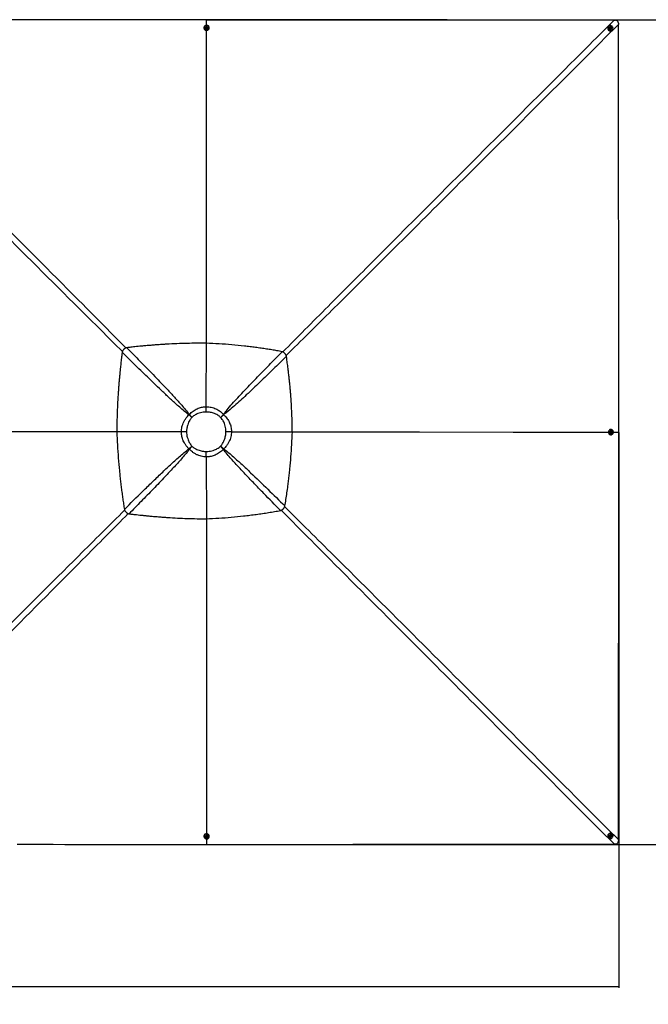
# Paper-space layout '3M DUO Surface Plate' of a CAD drawing. Header units: millimetres. Extents: x 10 to 10348, y 20 to 7979.
# Tile 87 of 117: x 4488 to 6699, y 4278 to 7739. Entities that reach past the tile are written whole.
import ezdxf

# ---------------------------------------------------------------- set-up
doc = ezdxf.new("R2010")
doc.units = ezdxf.units.MM
doc.layers.add('COMPONENT_GEOMETRY', color=7, linetype='Continuous')
doc.styles.add('SLDTEXTSTYLE0', font='TXT', dxfattribs={"width": 0.75})
doc.dimstyles.new('SLDDIMSTYLE0', dxfattribs={"dimtxt": 75, "dimasz": 3.302, "dimexe": 0, "dimexo": 0.0625, "dimgap": 18.75, "dimtad": 0, "dimtih": 1, "dimtoh": 1, "dimdec": 1, "dimrnd": 1e-09, "dimzin": 12, "dimdsep": 46, "dimtxsty": 'SLDTEXTSTYLE0', "dimsah": 1, "dimcen": 0.09, "dimadec": 0, "dimazin": 3, "dimtfac": 1, "dimtdec": 1, "dimtofl": 0, "dimtmove": 0, "dimatfit": 3, "dimfxl": 1, "dimfrac": 2, "dimtolj": 1, "dimtzin": 12, "dimarcsym": 0})

# ---------------------------------------------------------------- blocks, each defined once
blk = doc.blocks.new('_D_10')
at = {"layer": 'COMPONENT_GEOMETRY', "color": 7}
for p, q in [((5147, 7739.5), (7012.5, 7739.5)), ((7009.3, 7739.5), (7009.3, 6349)), ((7009.3, 4839.5), (7009.3, 6229.9)), ((5147, 4839.5), (7012.5, 4839.5))]:
    blk.add_line(p, q, dxfattribs=at)
for points in [[(7009.3, 7739.5), (7008.8, 7736.2), (7009.9, 7736.2)], [(7009.3, 4839.5), (7009.9, 4842.8), (7008.8, 4842.8)]]:
    blk.add_solid(points, dxfattribs=at)
at = {"layer": 'COMPONENT_GEOMETRY', "color": 7, "insert": (6898.5, 6326.6), "char_height": 75, "attachment_point": 1, "style": 'SLDTEXTSTYLE0'}
blk.add_mtext('2900', dxfattribs=at)
blk = doc.blocks.new('_D_13')
at = {"layer": 'COMPONENT_GEOMETRY', "color": 7}
for p, q in [((635.7, 6288.2), (635.7, 4335.7)), ((6595.7, 6288.2), (6595.7, 4335.7)), ((635.7, 4338.9), (3504.9, 4338.9)), ((6595.7, 4338.9), (3726.6, 4338.9))]:
    blk.add_line(p, q, dxfattribs=at)
for points in [[(635.7, 4338.9), (639, 4338.4), (639, 4339.4)], [(6595.7, 4338.9), (6592.4, 4339.4), (6592.4, 4338.4)]]:
    blk.add_solid(points, dxfattribs=at)
at = {"layer": 'COMPONENT_GEOMETRY', "color": 7, "insert": (3504.9, 4376), "char_height": 75, "attachment_point": 1, "style": 'SLDTEXTSTYLE0'}
blk.add_mtext('5960', dxfattribs=at)

psp = doc.layouts.new('3M DUO Surface Plate')

# ---------------------------------------------------------------- linework, layer by layer
at = {"color": 7, "linetype": 'Continuous', "lineweight": 25}
for p, q in [((5145.71, 7739.5), (5145.73, 7739.5)), ((6578.76, 7737.78), (6583.4, 7737.71)), ((6594.01, 7727.1), (6594.07, 7722.46)), ((5136.31, 7711.25), (5136.31, 7710.56)), ((5140.96, 7711.41), (5140.96, 7711.26)), ((5143.98, 7712.49), (5144.97, 7713.8)), ((5144.72, 7711.05), (5143.98, 7712.49)), ((5144.17, 7712.12), (5144.48, 7712.53)), ((5144.48, 7712.53), (5144.97, 7713.19)), ((5146.45, 7710.92), (5144.72, 7711.05)), ((5144.97, 7713.8), (5146.69, 7713.67)), ((5144.97, 7713.19), (5144.97, 7713.8)), ((5144.97, 7713.19), (5145.83, 7713.12)), ((5145.83, 7713.12), (5146.7, 7713.06)), ((5147.43, 7712.23), (5146.45, 7710.92)), ((5146.69, 7713.67), (5147.43, 7712.23)), ((5146.7, 7713.06), (5146.69, 7713.67)), ((5146.7, 7713.06), (5147.07, 7712.34)), ((5147.07, 7712.34), (5147.25, 7711.98)), ((5150.46, 7711.29), (5150.46, 7711.44)), ((5155.11, 7710.62), (5155.11, 7711.31)), ((6559.12, 7716.15), (6558.76, 7715.79)), ((6562.5, 7712.96), (6562.42, 7712.88)), ((6564.71, 7709.85), (6565.24, 7711.43)), ((6565.83, 7708.53), (6564.71, 7709.85)), ((6565.15, 7711.14), (6565.75, 7711.24)), ((6565.24, 7711.43), (6566.9, 7711.7)), ((6565.75, 7711.24), (6566.58, 7711.38)), ((6567.49, 7708.8), (6565.83, 7708.53)), ((6566.58, 7711.38), (6566.9, 7711.7)), ((6566.58, 7711.38), (6567.15, 7710.72)), ((6566.9, 7711.7), (6568.03, 7710.38)), ((6567.15, 7710.72), (6567.71, 7710.06)), ((6567.44, 7709.27), (6567.27, 7708.77)), ((6567.71, 7710.06), (6567.44, 7709.27)), ((6568.03, 7710.38), (6567.49, 7708.8)), ((6567.71, 7710.06), (6568.03, 7710.38)), ((6569.18, 7706.21), (6569.26, 7706.29)), ((6572.13, 7702.58), (6572.49, 7702.94)), ((5144.88, 6601.83), (5144.89, 6601.83)), ((5144.89, 6601.83), (5144.9, 6601.83)), ((5144.6, 6378.43), (5144.6, 6378.43)), ((5195.06, 6341.08), (5195.12, 6341.02)), ((5205.51, 6350.62), (5204.89, 6351.24)), ((5056.8, 6290.38), (5056.8, 6290.38)), ((5233.14, 6290.41), (5233.15, 6290.41)), ((6567.47, 6298.89), (6566.78, 6298.89)), ((6566.84, 6280.09), (6567.53, 6280.09)), ((6567.13, 6288.76), (6567.26, 6290.48)), ((6568.44, 6287.77), (6567.13, 6288.76)), ((6567.26, 6290.48), (6568.7, 6291.22)), ((6567.63, 6294.24), (6567.48, 6294.24)), ((6567.51, 6284.74), (6567.66, 6284.74)), ((6568.55, 6288.14), (6568.19, 6287.96)), ((6568.34, 6291.04), (6568.75, 6290.73)), ((6569.88, 6288.51), (6568.44, 6287.77)), ((6569.27, 6288.51), (6568.55, 6288.14)), ((6568.7, 6291.22), (6570.01, 6290.24)), ((6568.75, 6290.73), (6569.4, 6290.24)), ((6569.34, 6289.37), (6569.27, 6288.51)), ((6569.27, 6288.51), (6569.88, 6288.51)), ((6569.4, 6290.24), (6569.34, 6289.37)), ((6569.4, 6290.24), (6570.01, 6290.24)), ((6570.01, 6290.24), (6569.88, 6288.51)), ((6576, 6289.49), (6595.74, 6289.47)), ((6595.74, 6289.48), (6595.74, 6289.47)), ((5094.07, 6239.72), (5093.89, 6239.9)), ((5195.06, 6240.03), (5194.9, 6239.86)), ((5083.32, 6231), (5085.22, 6229.07)), ((5144.62, 6202.08), (5144.62, 6202.08)), ((5204.49, 6228.85), (5206.23, 6230.59)), ((5144.88, 5984.62), (5144.88, 5984.61)), ((5136.31, 4868.42), (5136.31, 4867.74)), ((5140.96, 4867.72), (5140.96, 4867.57)), ((5143.98, 4866.76), (5144.96, 4868.07)), ((5144.72, 4865.32), (5143.98, 4866.76)), ((5144.35, 4866.65), (5144.17, 4867.01)), ((5144.72, 4865.93), (5144.35, 4866.65)), ((5144.72, 4865.93), (5144.72, 4865.32)), ((5145.59, 4865.87), (5144.72, 4865.93)), ((5146.45, 4865.19), (5144.72, 4865.32)), ((5144.96, 4868.07), (5146.69, 4867.94)), ((5146.45, 4865.8), (5145.59, 4865.87)), ((5145.72, 4859.21), (5145.73, 4839.45)), ((5147.43, 4866.5), (5146.45, 4865.19)), ((5146.94, 4866.46), (5146.45, 4865.8)), ((5146.45, 4865.8), (5146.45, 4865.19)), ((5146.69, 4867.94), (5147.43, 4866.5)), ((5147.25, 4866.86), (5146.94, 4866.46)), ((5150.46, 4867.54), (5150.46, 4867.69)), ((5155.11, 4867.68), (5155.11, 4868.36)), ((6558.8, 4863.11), (6559.16, 4862.75)), ((6562.44, 4866.04), (6562.52, 4865.96)), ((6564.78, 4869.37), (6566.1, 4870.5)), ((6565.05, 4867.71), (6564.78, 4869.37)), ((6565.52, 4867.76), (6565.01, 4867.94)), ((6566.63, 4867.18), (6565.05, 4867.71)), ((6566.31, 4867.5), (6565.52, 4867.76)), ((6566.1, 4870.5), (6567.68, 4869.96)), ((6566.97, 4868.06), (6566.31, 4867.5)), ((6566.31, 4867.5), (6566.63, 4867.18)), ((6567.95, 4868.3), (6566.63, 4867.18)), ((6567.63, 4868.62), (6566.97, 4868.06)), ((6567.4, 4870.06), (6567.5, 4869.45)), ((6567.5, 4869.45), (6567.63, 4868.62)), ((6567.63, 4868.62), (6567.95, 4868.3)), ((6567.68, 4869.96), (6567.95, 4868.3)), ((6569.24, 4872.68), (6569.16, 4872.76)), ((6572.45, 4876.05), (6572.09, 4876.41)), ((6594.06, 4856.46), (6594, 4851.81)), ((5145.73, 4839.45), (5145.73, 4839.45)), ((6583.39, 4841.2), (6578.74, 4841.14))]:
    psp.add_line(p, q, dxfattribs=at)
at = {"color": 8, "linetype": 'Continuous', "lineweight": 25}
psp.add_line((5145.72, 7719.77), (5145.73, 7739.5), dxfattribs=at)
at = {"color": 7, "linetype": 'Continuous', "lineweight": 25, "flags": 128}
for points in [[(5145.71, 7739.5), (5135.01, 7739.49), (5092.17, 7739.47), (5049.34, 7739.45), (5006.51, 7739.42), (4963.67, 7739.4), (4920.84, 7739.38), (4835.17, 7739.33), (4792.34, 7739.31), (4749.51, 7739.28), (4706.68, 7739.26), (4663.84, 7739.24), (4621.01, 7739.22), (4578.18, 7739.2), (4535.34, 7739.17), (4492.51, 7739.15), (4449.68, 7739.13)], [(6578.76, 7737.78), (6569.74, 7737.79), (6559.24, 7737.8), (6538.22, 7737.82), (6496.2, 7737.87), (6454.17, 7737.92), (6412.15, 7737.97), (6370.13, 7738.02), (6328.1, 7738.07), (6286.08, 7738.11), (6244.05, 7738.16), (6202.03, 7738.21), (6160, 7738.26), (6117.98, 7738.31), (6075.95, 7738.36), (5991.91, 7738.46), (5949.88, 7738.51), (5907.86, 7738.56), (5865.83, 7738.61), (5855.33, 7738.62), (5825.12, 7738.66), (5794.92, 7738.7), (5764.71, 7738.73), (5704.3, 7738.81), (5674.1, 7738.84), (5613.69, 7738.92), (5583.48, 7738.95), (5523.07, 7739.03), (5492.87, 7739.06), (5432.46, 7739.14), (5372.05, 7739.21), (5145.73, 7739.5)], [(6595.74, 6289.48), (6595.73, 6299.98), (6595.68, 6342.01), (6595.63, 6384.03), (6595.58, 6426.05), (6595.47, 6510.1), (6595.42, 6552.12), (6595.37, 6594.15), (6595.32, 6636.17), (6595.27, 6678.2), (6595.22, 6720.22), (6595.17, 6762.24), (6595.12, 6804.27), (6595.07, 6846.29), (6595.02, 6888.32), (6594.98, 6930.34), (6594.93, 6972.36), (6594.88, 7014.39), (6594.83, 7056.41), (6594.78, 7098.43), (6594.73, 7140.46), (6594.68, 7182.48), (6594.63, 7224.51), (6594.54, 7308.55), (6594.49, 7350.58), (6594.44, 7392.6), (6594.4, 7434.63), (6594.35, 7476.65), (6594.3, 7518.67), (6594.25, 7560.7), (6594.21, 7602.72), (6594.16, 7644.75), (6594.12, 7683.6), (6594.07, 7722.46)], [(5136.31, 7710.56), (5136.34, 7709.98), (5136.65, 7708.31), (5137.3, 7706.72), (5138.29, 7705.29), (5139.55, 7704.06), (5141.06, 7703.08), (5142.74, 7702.39), (5144.53, 7702.01), (5146.38, 7701.97), (5148.19, 7702.25), (5149.91, 7702.86), (5151.47, 7703.76), (5152.81, 7704.93), (5153.88, 7706.31), (5154.63, 7707.86), (5155.04, 7709.51), (5155.11, 7710.62)], [(5154.78, 7713.56), (5154.12, 7715.14), (5153.14, 7716.58), (5151.87, 7717.81), (5150.37, 7718.79), (5148.69, 7719.48), (5146.89, 7719.85), (5145.05, 7719.9), (5143.23, 7719.61), (5141.51, 7719.01), (5139.95, 7718.1), (5138.61, 7716.94), (5137.55, 7715.56), (5136.79, 7714.01), (5136.39, 7712.36), (5136.33, 7710.66), (5136.64, 7708.99), (5137.3, 7707.41), (5138.28, 7705.98), (5139.55, 7704.75), (5141.05, 7703.77), (5142.74, 7703.08), (5144.53, 7702.7), (5146.37, 7702.66), (5148.19, 7702.94), (5149.91, 7703.55), (5151.47, 7704.45), (5152.81, 7705.62), (5153.88, 7707), (5154.63, 7708.55), (5155.04, 7710.2), (5155.09, 7711.89), (5154.78, 7713.56)], [(5146.1, 7715.78), (5144.81, 7715.71), (5143.58, 7715.33), (5142.52, 7714.66), (5141.69, 7713.75), (5141.16, 7712.66), (5140.96, 7711.49), (5141.12, 7710.3), (5141.62, 7709.21), (5142.42, 7708.28), (5143.47, 7707.58), (5144.68, 7707.16), (5145.97, 7707.07), (5147.24, 7707.29), (5148.4, 7707.83), (5149.35, 7708.63), (5150.04, 7709.63), (5150.41, 7710.78), (5150.43, 7711.96), (5150.09, 7713.11), (5149.44, 7714.14), (5148.5, 7714.96), (5147.36, 7715.52), (5146.1, 7715.78)], [(5145.9, 7714.54), (5144.98, 7714.44), (5144.17, 7714.02), (5143.6, 7713.36), (5143.34, 7712.54), (5143.45, 7711.69), (5143.9, 7710.95), (5144.62, 7710.42), (5145.51, 7710.18), (5146.43, 7710.28), (5147.24, 7710.69), (5147.82, 7711.36), (5148.08, 7712.18), (5147.97, 7713.03), (5147.52, 7713.77), (5146.79, 7714.3), (5145.9, 7714.54)], [(6573.77, 7704.59), (6574.51, 7706.2), (6574.92, 7707.93), (6574.99, 7709.73), (6574.69, 7711.52), (6574.06, 7713.23), (6573.11, 7714.81), (6571.88, 7716.18), (6570.41, 7717.29), (6568.77, 7718.11), (6567.02, 7718.6), (6565.21, 7718.74), (6563.43, 7718.53), (6561.74, 7717.97), (6560.21, 7717.09), (6558.89, 7715.92), (6557.84, 7714.5), (6557.1, 7712.9), (6556.68, 7711.16), (6556.62, 7709.36), (6556.91, 7707.57), (6557.55, 7705.86), (6558.5, 7704.29), (6559.73, 7702.92), (6561.19, 7701.8), (6562.84, 7700.98), (6564.59, 7700.49), (6566.4, 7700.35), (6568.18, 7700.56), (6569.86, 7701.12), (6571.4, 7702), (6572.71, 7703.17), (6573.77, 7704.59)], [(6569.36, 7712.55), (6568.4, 7713.42), (6567.25, 7714), (6566, 7714.26), (6564.74, 7714.18), (6563.57, 7713.75), (6562.57, 7713.03), (6561.81, 7712.05), (6561.36, 7710.89), (6561.24, 7709.63), (6561.46, 7708.38), (6562.02, 7707.22), (6562.86, 7706.23), (6563.92, 7705.5), (6565.13, 7705.08), (6566.4, 7704.99), (6567.63, 7705.24), (6568.72, 7705.82), (6569.61, 7706.69), (6570.22, 7707.77), (6570.51, 7708.98), (6570.46, 7710.25), (6570.06, 7711.47), (6569.36, 7712.55)], [(6568.11, 7711.58), (6567.38, 7712.16), (6566.51, 7712.43), (6565.61, 7712.34), (6564.83, 7711.92), (6564.28, 7711.22), (6564.05, 7710.36), (6564.17, 7709.46), (6564.63, 7708.65), (6565.35, 7708.07), (6566.23, 7707.81), (6567.13, 7707.89), (6567.91, 7708.31), (6568.46, 7709.01), (6568.69, 7709.88), (6568.57, 7710.78), (6568.11, 7711.58)], [(5093.88, 6341.23), (5092.6, 6342.33), (5091.32, 6343.43), (5090.05, 6344.52), (5088.78, 6345.62), (5087.52, 6346.7), (5086.27, 6347.78), (5085.03, 6348.85), (5083.8, 6349.91)], [(5085.1, 6351.22), (5086.19, 6350.02), (5087.28, 6348.8), (5088.39, 6347.58), (5089.5, 6346.34), (5090.62, 6345.1), (5091.74, 6343.86), (5092.87, 6342.61), (5094, 6341.35)], [(5195.06, 6341.08), (5196.3, 6342.37), (5197.55, 6343.66), (5198.79, 6344.94), (5200.03, 6346.22), (5201.26, 6347.49), (5202.48, 6348.75), (5203.69, 6350), (5204.89, 6351.24)], [(5205.51, 6350.62), (5204.24, 6349.46), (5202.96, 6348.28), (5201.67, 6347.08), (5200.37, 6345.88), (5199.06, 6344.68), (5197.75, 6343.46), (5196.43, 6342.24), (5195.12, 6341.02)], [(4829.74, 6290.2), (4746.96, 6290.14), (4396.5, 6289.92), (3969.61, 6289.65), (3733.09, 6289.5)], [(5447.13, 6290.28), (5893.98, 6289.96), (6223.46, 6289.73), (6552.94, 6289.5), (6558.21, 6289.5)], [(6569.78, 6280.43), (6571.37, 6281.08), (6572.8, 6282.07), (6574.03, 6283.33), (6575.01, 6284.84), (6575.7, 6286.52), (6576.08, 6288.31), (6576.13, 6290.16), (6575.84, 6291.97), (6575.23, 6293.69), (6574.33, 6295.25), (6573.16, 6296.59), (6571.78, 6297.66), (6570.23, 6298.41), (6568.58, 6298.82), (6566.88, 6298.87), (6565.21, 6298.56), (6563.62, 6297.9), (6562.19, 6296.92), (6560.96, 6295.66), (6559.98, 6294.15), (6559.29, 6292.47), (6558.91, 6290.67), (6558.86, 6288.83), (6559.15, 6287.01), (6559.76, 6285.29), (6560.66, 6283.73), (6561.83, 6282.39), (6563.21, 6281.33), (6564.76, 6280.58), (6566.41, 6280.17), (6568.11, 6280.12), (6569.78, 6280.43)], [(6572, 6289.1), (6571.94, 6290.4), (6571.55, 6291.62), (6570.88, 6292.69), (6569.97, 6293.52), (6568.88, 6294.05), (6567.7, 6294.24), (6566.52, 6294.09), (6565.42, 6293.59), (6564.49, 6292.78), (6563.79, 6291.74), (6563.38, 6290.52), (6563.28, 6289.24), (6563.51, 6287.97), (6564.04, 6286.81), (6564.84, 6285.85), (6565.85, 6285.16), (6566.99, 6284.8), (6568.18, 6284.78), (6569.33, 6285.11), (6570.36, 6285.77), (6571.18, 6286.7), (6571.74, 6287.84), (6572, 6289.1)], [(6564.3, 6280.5), (6565.73, 6280.17), (6566.84, 6280.09)], [(6570.75, 6289.3), (6570.65, 6290.22), (6570.24, 6291.03), (6569.57, 6291.61), (6568.75, 6291.86), (6567.9, 6291.76), (6567.16, 6291.31), (6566.63, 6290.58), (6566.39, 6289.69), (6566.49, 6288.77), (6566.9, 6287.96), (6567.57, 6287.38), (6568.39, 6287.13), (6569.24, 6287.24), (6569.98, 6287.69), (6570.52, 6288.41), (6570.75, 6289.3)], [(6594.06, 4856.46), (6594.11, 4896.98), (6594.16, 4939.01), (6594.21, 4981.03), (6594.25, 5023.05), (6594.3, 5065.08), (6594.35, 5107.1), (6594.4, 5149.13), (6594.44, 5191.15), (6594.49, 5233.18), (6594.54, 5275.2), (6594.59, 5317.23), (6594.64, 5359.25), (6594.73, 5443.3), (6594.78, 5485.32), (6594.83, 5527.35), (6594.88, 5569.37), (6594.89, 5579.88), (6594.93, 5610.08), (6594.96, 5640.29), (6595, 5670.49), (6595.07, 5730.9), (6595.11, 5761.11), (6595.18, 5821.52), (6595.21, 5851.72), (6595.29, 5912.13), (6595.32, 5942.34), (6595.39, 6002.75), (6595.47, 6063.16), (6595.74, 6289.47)], [(5083.32, 6231), (5084.61, 6232.08), (5085.91, 6233.18), (5087.22, 6234.29), (5088.54, 6235.4), (5089.87, 6236.52), (5091.2, 6237.65), (5092.54, 6238.78), (5093.89, 6239.9)], [(5094.07, 6239.72), (5092.95, 6238.37), (5091.82, 6237.02), (5090.7, 6235.68), (5089.59, 6234.34), (5088.48, 6233.01), (5087.39, 6231.68), (5086.3, 6230.37), (5085.22, 6229.07)], [(5204.49, 6228.85), (5203.32, 6230.2), (5202.14, 6231.55), (5200.95, 6232.92), (5199.75, 6234.29), (5198.54, 6235.68), (5197.33, 6237.07), (5196.11, 6238.47), (5194.9, 6239.86)], [(5195.06, 6240.03), (5196.48, 6238.83), (5197.89, 6237.64), (5199.3, 6236.44), (5200.71, 6235.25), (5202.1, 6234.07), (5203.49, 6232.9), (5204.87, 6231.74), (5206.23, 6230.59)], [(5144.93, 5984.63), (5144.94, 5968.6), (5145.24, 5541.18), (5145.7, 4882.2), (5145.7, 4876.88)], [(5155.11, 4868.36), (5155.09, 4869.01), (5154.78, 4870.68), (5154.12, 4872.26), (5153.13, 4873.7), (5151.87, 4874.93), (5150.36, 4875.91), (5148.68, 4876.6), (5146.88, 4876.98), (5145.04, 4877.02), (5143.22, 4876.74), (5141.5, 4876.13), (5139.94, 4875.23), (5138.61, 4874.06), (5137.54, 4872.67), (5136.79, 4871.13), (5136.38, 4869.47), (5136.31, 4868.42)], [(5136.64, 4865.42), (5137.3, 4863.84), (5138.29, 4862.4), (5139.55, 4861.17), (5141.06, 4860.19), (5142.74, 4859.5), (5144.54, 4859.12), (5146.38, 4859.08), (5148.2, 4859.36), (5149.92, 4859.97), (5151.48, 4860.87), (5152.81, 4862.04), (5153.88, 4863.42), (5154.63, 4864.97), (5155.04, 4866.63), (5155.08, 4868.32), (5154.77, 4869.99), (5154.11, 4871.58), (5153.13, 4873.01), (5151.86, 4874.24), (5150.36, 4875.22), (5148.68, 4875.92), (5146.88, 4876.29), (5145.04, 4876.34), (5143.22, 4876.05), (5141.5, 4875.45), (5139.94, 4874.54), (5138.6, 4873.37), (5137.54, 4871.99), (5136.79, 4870.44), (5136.38, 4868.79), (5136.33, 4867.09), (5136.64, 4865.42)], [(5145.32, 4863.2), (5146.62, 4863.27), (5147.84, 4863.65), (5148.91, 4864.32), (5149.74, 4865.24), (5150.27, 4866.32), (5150.46, 4867.5), (5150.3, 4868.68), (5149.8, 4869.78), (5148.99, 4870.71), (5147.95, 4871.41), (5146.73, 4871.83), (5145.44, 4871.92), (5144.17, 4871.7), (5143.02, 4871.16), (5142.06, 4870.36), (5141.38, 4869.35), (5141.01, 4868.21), (5140.99, 4867.02), (5141.33, 4865.87), (5141.99, 4864.84), (5142.92, 4864.02), (5144.06, 4863.46), (5145.32, 4863.2)], [(5145.51, 4864.45), (5146.43, 4864.55), (5147.24, 4864.97), (5147.82, 4865.63), (5148.07, 4866.45), (5147.97, 4867.3), (5147.52, 4868.05), (5146.79, 4868.58), (5145.9, 4868.81), (5144.98, 4868.71), (5144.17, 4868.3), (5143.59, 4867.63), (5143.34, 4866.81), (5143.44, 4865.96), (5143.9, 4865.22), (5144.62, 4864.69), (5145.51, 4864.45)], [(6560.85, 4861.44), (6562.46, 4860.69), (6564.19, 4860.28), (6565.99, 4860.22), (6567.78, 4860.51), (6569.5, 4861.14), (6571.07, 4862.09), (6572.44, 4863.33), (6573.55, 4864.79), (6574.37, 4866.43), (6574.86, 4868.19), (6575, 4869.99), (6574.79, 4871.77), (6574.23, 4873.46), (6573.35, 4874.99), (6572.17, 4876.31), (6570.76, 4877.36), (6569.15, 4878.11), (6567.41, 4878.52), (6565.61, 4878.58), (6563.82, 4878.29), (6562.11, 4877.66), (6560.54, 4876.71), (6559.16, 4875.47), (6558.05, 4874.01), (6557.23, 4872.37), (6556.74, 4870.61), (6556.6, 4868.81), (6556.82, 4867.03), (6557.38, 4865.34), (6558.26, 4863.81), (6559.43, 4862.49), (6560.85, 4861.44)], [(6568.81, 4865.85), (6569.68, 4866.81), (6570.26, 4867.95), (6570.52, 4869.2), (6570.43, 4870.46), (6570.01, 4871.64), (6569.28, 4872.64), (6568.3, 4873.39), (6567.14, 4873.85), (6565.88, 4873.97), (6564.63, 4873.74), (6563.47, 4873.19), (6562.49, 4872.35), (6561.75, 4871.28), (6561.33, 4870.07), (6561.24, 4868.81), (6561.5, 4867.58), (6562.08, 4866.48), (6562.94, 4865.59), (6564.02, 4864.98), (6565.24, 4864.69), (6566.51, 4864.75), (6567.73, 4865.14), (6568.81, 4865.85)], [(6567.83, 4867.1), (6568.41, 4867.82), (6568.68, 4868.7), (6568.59, 4869.6), (6568.17, 4870.38), (6567.47, 4870.93), (6566.61, 4871.16), (6565.7, 4871.03), (6564.9, 4870.58), (6564.32, 4869.85), (6564.05, 4868.98), (6564.14, 4868.08), (6564.56, 4867.29), (6565.26, 4866.75), (6566.13, 4866.52), (6567.03, 4866.64), (6567.83, 4867.1)], [(4479.65, 4840.25), (4521.67, 4840.2), (4563.69, 4840.15), (4605.72, 4840.1), (4647.74, 4840.05), (4689.76, 4840), (4731.79, 4839.95), (4773.81, 4839.9), (4815.83, 4839.85), (4857.86, 4839.8), (4899.88, 4839.75), (4941.9, 4839.7), (4983.93, 4839.65), (5025.95, 4839.6), (5067.97, 4839.55), (5145.73, 4839.45)], [(5145.73, 4839.45), (5156.24, 4839.47), (5198.26, 4839.52), (5240.29, 4839.57), (5282.31, 4839.62), (5366.36, 4839.72), (5408.38, 4839.78), (5450.41, 4839.83), (5492.43, 4839.88), (5534.45, 4839.93), (5576.48, 4839.98), (5618.5, 4840.03), (5660.53, 4840.08), (5702.55, 4840.13), (5744.58, 4840.18), (5786.6, 4840.23), (5828.62, 4840.28), (5870.65, 4840.33), (5912.67, 4840.38), (5954.7, 4840.42), (5996.72, 4840.47), (6038.74, 4840.52), (6080.77, 4840.57), (6164.82, 4840.67), (6206.84, 4840.72), (6248.87, 4840.76), (6290.89, 4840.81), (6332.91, 4840.86), (6374.94, 4840.91), (6416.96, 4840.96), (6458.99, 4841), (6501.01, 4841.05), (6539.88, 4841.09), (6578.74, 4841.14)]]:
    psp.add_lwpolyline(points, dxfattribs=at)
at = {"color": 8, "linetype": 'Continuous', "lineweight": 25, "flags": 128}
psp.add_lwpolyline([(5144.92, 6601.83), (5145.01, 6728.85), (5145.24, 7058.26), (5145.54, 7470.03), (5145.7, 7702)], dxfattribs=at)
at = {"color": 7, "linetype": 'Continuous', "lineweight": 25}
for centre, radius, start, end in [((5145.71, 7711.59), 4.76, 183.96853, 356.39174), ((5145.53, 7711.73), 1.32, 142.80267, 168.48417), ((5145.7, 7711.58), 1.55, 85.02897, 141.99016), ((5145.75, 7711.62), 1.5, 28.41188, 86.65408), ((5145.92, 7711.74), 1.29, 7.74095, 27.30734), ((6565.67, 7709.41), 9.41, 137.28085, 313.4336), ((6565.92, 7709.66), 4.75, 137.36284, 313.35161), ((6565.97, 7709.87), 1.39, 98.93875, 130.03398), ((6565.98, 7709.73), 1.53, 40.15553, 98.54306), ((6566.13, 7709.71), 1.38, 315.47376, 341.37165), ((6566.02, 7709.73), 1.5, 341.94014, 41.05532), ((6567.81, 6289.49), 4.76, 93.91814, 266.44462), ((6566.81, 6290.87), 8.02, 90.21538, 108.24477), ((6567.96, 6289.29), 1.3, 277.55727, 297.27986), ((6567.95, 6289.68), 1.32, 52.83649, 78.64634), ((6567.84, 6289.46), 1.5, 298.36919, 356.6372), ((6567.79, 6289.51), 1.55, 355.0321, 52.03494), ((5145.71, 4867.4), 4.76, 3.55397, 176.08327), ((5145.5, 4867.25), 1.3, 187.39067, 207.33436), ((5145.67, 4867.37), 1.5, 208.41649, 266.62785), ((5145.72, 4867.41), 1.55, 265.02011, 322.068), ((5145.89, 4867.25), 1.32, 322.88259, 348.42442), ((6565.66, 4869.54), 9.41, 46.89875, 223.10125), ((6565.92, 4869.28), 4.75, 46.97881, 223.02119), ((6565.96, 4869.08), 1.38, 225.20246, 251.38641), ((6565.99, 4869.19), 1.5, 251.94369, 311.04162), ((6565.99, 4869.22), 1.52, 310.15127, 8.58341), ((6566.12, 4869.23), 1.4, 9.01295, 39.92789)]:
    psp.add_arc(centre, radius, start, end, dxfattribs=at)
at = {"color": 8, "linetype": 'Continuous', "lineweight": 25}
for points, knots in [([(5413.89, 6571.22), (5439.83, 6597.43), (5492.82, 6650.97), (5596.25, 6754.89), (5724.06, 6883.1), (6026.39, 7185.73), (6310.91, 7470.11), (6545.48, 7704.52), (6578.3, 7737.32), (6578.76, 7737.78)], [0, 0, 0, 0, 0.0671482, 0.1371521, 0.2668884, 0.3966246, 0.9155846, 0.9988184, 1, 1, 1, 1]), ([(6594.07, 7722.46), (6593.61, 7722), (6429.6, 7558.31), (6194.87, 7324.06), (5910.02, 7040.05), (5738.25, 6868.92), (5609.81, 6741.21), (5505.64, 6637.81), (5451.92, 6584.79), (5425.63, 6558.84)], [0, 0, 0, 0, 0.0011811, 0.4214955, 0.6032047, 0.7329045, 0.8626041, 0.9327543, 1, 1, 1, 1]), ([(4416, 7033.8), (4514.48, 6935.14), (4663.46, 6785.89), (4811.83, 6636.18), (4862.11, 6585.44)], [0, 0, 0, 0, 0.6610551, 1, 1, 1, 1]), ([(4849.6, 6573.15), (4798.9, 6623.4), (4649.23, 6771.73), (4500.02, 6920.68), (4401.36, 7019.16)], [0, 0, 0, 0, 0.33876828, 1, 1, 1, 1]), ([(5420.28, 6026.99), (5448.62, 5998.98), (5506.41, 5941.85), (5662.64, 5786.51), (5987.38, 5462.69), (6320.32, 5130.02), (6555.34, 4895.17), (6593.61, 4856.92), (6594.06, 4856.46)], [0, 0, 0, 0, 0.07215334, 0.14716666, 0.39880778, 0.90210422, 0.99882452, 1, 1, 1, 1]), ([(3697.42, 4856.42), (3697.88, 4856.88), (3861.42, 5020.54), (4096.12, 5255.4), (4428.47, 5587.7), (4625.19, 5784.15), (4777.19, 5935.49), (4831.09, 5988.9), (4857.48, 6015.04)], [0, 0, 0, 0, 0.0011883, 0.4232835, 0.6074368, 0.8610751, 0.9320015, 1, 1, 1, 1]), ([(4870.11, 6003.06), (4843.96, 5976.59), (4790.51, 5922.5), (4639.26, 5770.2), (4318.39, 5448.03), (3986.39, 5115.33), (3751.85, 4880.33), (3713.18, 4841.58), (3712.72, 4841.12)], [0, 0, 0, 0, 0.0681014, 0.1391743, 0.3927392, 0.8998836, 0.9988122, 1, 1, 1, 1]), ([(6578.74, 4841.14), (6578.28, 4841.6), (6414.53, 5005.44), (6179.67, 5240.44), (5847.12, 5573.47), (5648.66, 5772.47), (5493.35, 5928.66), (5436.25, 5986.41), (5408.25, 6014.73)], [0, 0, 0, 0, 0.0011757, 0.4191921, 0.6012516, 0.8529175, 0.9278764, 1, 1, 1, 1])]:
    psp.add_open_spline(points, degree=3, knots=knots, dxfattribs=at)
at = {"color": 7, "linetype": 'Continuous', "lineweight": 25}
for points, knots in [([(6594.01, 7727.1), (6593.96, 7727.76), (6593.86, 7729.09), (6593.31, 7731.01), (6592.43, 7732.79), (6590.93, 7734.78), (6588.52, 7736.6), (6585.72, 7737.55), (6583.99, 7737.67), (6583.4, 7737.71)], [0, 0, 0, 0, 0.1200981, 0.2401237, 0.3582633, 0.4763493, 0.686676, 0.8928666, 1, 1, 1, 1]), ([(4864.95, 6586.26), (4864.29, 6586.1), (4862.99, 6585.78), (4861.13, 6585.12), (4859.01, 6584.18), (4856.69, 6582.81), (4854.59, 6581.05), (4852.99, 6579.3), (4851.77, 6577.63), (4850.6, 6575.61), (4849.52, 6573.16), (4849.01, 6571.26), (4848.75, 6570.28)], [0, 0, 0, 0, 0.0845378, 0.1659786, 0.2447442, 0.3736136, 0.4992799, 0.5835221, 0.6686452, 0.7554585, 0.8745429, 1, 1, 1, 1]), ([(5144.88, 6601.83), (5133.79, 6601.87), (5111.19, 6601.96), (5076.7, 6601.4), (5041.04, 6600.27), (5015.84, 6599.04), (5001.42, 6598.2), (4998.11, 6598.01), (4994.7, 6597.8), (4991.16, 6597.58), (4987.52, 6597.34), (4981.95, 6596.98), (4974.29, 6596.45), (4965.39, 6595.8), (4957.01, 6595.16), (4949.23, 6594.53), (4941.06, 6593.85), (4932.37, 6593.1), (4922.1, 6592.17), (4910.85, 6591.1), (4899.27, 6589.95), (4888.94, 6588.89), (4879.85, 6587.92), (4871.99, 6587.06), (4867.16, 6586.51), (4864.95, 6586.26)], [0, 0, 0, 0, 0.1186109, 0.2416444, 0.3688887, 0.5000596, 0.5114961, 0.5232975, 0.5355053, 0.5481188, 0.5611373, 0.57456, 0.6077931, 0.6432551, 0.6699407, 0.697748, 0.7266698, 0.7576013, 0.7910224, 0.8369785, 0.8784432, 0.9154479, 0.9480234, 0.9761981, 1, 1, 1, 1]), ([(4864.95, 6586.26), (4880.45, 6570.5), (4911.47, 6538.98), (4957.75, 6491.5), (4997.05, 6450.5), (5029.43, 6416.06), (5051.03, 6392.26), (5068.39, 6372.21), (5078.46, 6359.9), (5083.9, 6352.79), (5085.1, 6351.22)], [0, 0, 0, 0, 0.20569954, 0.41139893, 0.61709263, 0.73447093, 0.85184209, 0.91676042, 0.98167026, 1, 1, 1, 1]), ([(5144.67, 6410.7), (5144.67, 6411.19), (5144.73, 6442.22), (5144.8, 6505.93), (5144.85, 6569.15), (5144.88, 6601.83)], [0, 0, 0, 0, 0.0077261, 0.4869451, 1, 1, 1, 1]), ([(5411.21, 6572.17), (5405.22, 6573.27), (5393.13, 6575.5), (5374.8, 6578.64), (5356.16, 6581.66), (5337.2, 6584.52), (5317.93, 6587.21), (5298.37, 6589.72), (5270.53, 6592.98), (5234.33, 6596.51), (5189.74, 6599.82), (5159.87, 6601.16), (5144.9, 6601.83)], [0, 0, 0, 0, 0.0681861, 0.1375143, 0.207951, 0.2794631, 0.352009, 0.425542, 0.500005, 0.665534, 0.8324215, 1, 1, 1, 1]), ([(4848.75, 6570.28), (4848.22, 6565.96), (4847.21, 6557.71), (4845.83, 6545.92), (4844.63, 6535.34), (4843.61, 6525.96), (4842.82, 6518.56), (4842.23, 6512.91), (4841.81, 6508.78), (4841.45, 6505.19), (4841.09, 6501.51), (4840.64, 6496.95), (4840.04, 6490.65), (4839.34, 6483.13), (4838.62, 6475.07), (4837.94, 6467.19), (4837.31, 6459.5), (4836.71, 6451.99), (4836.15, 6444.68), (4835.63, 6437.54), (4834.45, 6420.8), (4832.85, 6394.6), (4831.24, 6359.13), (4830.17, 6324.41), (4829.89, 6301.51), (4829.75, 6290.21)], [0, 0, 0, 0, 0.046523, 0.0887838, 0.1267322, 0.1603176, 0.1894953, 0.2061966, 0.2209863, 0.2338571, 0.2448033, 0.2604285, 0.2828486, 0.3123108, 0.3411203, 0.3692704, 0.3967547, 0.4235678, 0.4497048, 0.4751608, 0.4999622, 0.6289573, 0.7554622, 0.879215, 1, 1, 1, 1]), ([(5083.8, 6349.91), (5082.24, 6351.11), (5075.15, 6356.56), (5062.85, 6366.64), (5042.83, 6384.02), (5019.04, 6405.64), (4984.6, 6438.04), (4943.59, 6477.38), (4896.07, 6523.71), (4864.52, 6554.76), (4848.75, 6570.28)], [0, 0, 0, 0, 0.0183107, 0.0831721, 0.1480416, 0.2653572, 0.3826798, 0.5884494, 0.7942246, 1, 1, 1, 1]), ([(5204.89, 6351.24), (5206.14, 6352.88), (5210.27, 6358.31), (5220.51, 6371.03), (5236, 6389.02), (5255.08, 6410.15), (5282.87, 6439.99), (5319.54, 6478.47), (5365.24, 6525.43), (5395.89, 6556.59), (5411.21, 6572.17)], [0, 0, 0, 0, 0.0204589, 0.067547, 0.1620343, 0.2561537, 0.3502763, 0.5668445, 0.7834221, 1, 1, 1, 1]), ([(5426.46, 6556.17), (5410.9, 6540.91), (5379.78, 6510.4), (5332.88, 6464.9), (5294.43, 6428.39), (5264.58, 6400.7), (5243.41, 6381.66), (5225.37, 6366.21), (5212.61, 6355.99), (5207.16, 6351.87), (5205.51, 6350.62)], [0, 0, 0, 0, 0.2163501, 0.4326999, 0.6490402, 0.7433285, 0.8376134, 0.932286, 0.9794831, 1, 1, 1, 1]), ([(5426.46, 6556.17), (5426.19, 6557.1), (5425.67, 6558.92), (5424.5, 6561.56), (5423.03, 6564.04), (5421.17, 6566.33), (5418.99, 6568.33), (5416.57, 6569.96), (5413.96, 6571.27), (5412.14, 6571.87), (5411.21, 6572.17)], [0, 0, 0, 0, 0.1249568, 0.2441963, 0.3721654, 0.4971599, 0.6238584, 0.7525084, 0.8735551, 1, 1, 1, 1]), ([(5447.23, 6290.29), (5447.1, 6300.92), (5446.82, 6322.54), (5445.7, 6355.43), (5443.98, 6389.23), (5442.33, 6412.86), (5441.27, 6426.07), (5441.07, 6428.61), (5440.85, 6431.24), (5440.62, 6433.97), (5440.38, 6436.8), (5440.12, 6439.72), (5439.69, 6444.62), (5439.04, 6451.71), (5438.22, 6460.19), (5437.4, 6468.26), (5436.61, 6475.81), (5435.75, 6483.75), (5434.81, 6492.08), (5433.67, 6501.79), (5432.38, 6512.33), (5430.99, 6523.23), (5429.7, 6533.01), (5428.51, 6541.7), (5427.45, 6549.3), (5426.77, 6554), (5426.46, 6556.17)], [0, 0, 0, 0, 0.1195617, 0.242936, 0.3698523, 0.4999593, 0.5092099, 0.5187498, 0.5286507, 0.5389115, 0.5495315, 0.5605097, 0.5718452, 0.6048502, 0.6405247, 0.667624, 0.696056, 0.7258078, 0.7573991, 0.7902908, 0.8356639, 0.8768057, 0.913765, 0.9465887, 0.9753197, 1, 1, 1, 1]), ([(5144.6, 6378.43), (5144.62, 6388.7), (5144.65, 6399.46), (5144.67, 6410.22), (5144.67, 6410.7)], [0, 0, 0, 0, 0.9550226, 1, 1, 1, 1]), ([(5085.1, 6351.22), (5086.27, 6352.48), (5089.38, 6355.81), (5094.95, 6360.73), (5101.87, 6365.76), (5109.1, 6369.94), (5116.5, 6373.25), (5123.99, 6375.74), (5131.23, 6377.36), (5138.12, 6378.27), (5142.44, 6378.37), (5144.6, 6378.43)], [0, 0, 0, 0, 0.0762392, 0.2030902, 0.3302611, 0.4570781, 0.5739189, 0.6910476, 0.8078673, 0.9039346, 1, 1, 1, 1]), ([(5144.6, 6378.43), (5146.14, 6378.45), (5150.61, 6378.52), (5158.01, 6377.81), (5166.64, 6375.99), (5174.59, 6373.29), (5181.79, 6369.92), (5188.26, 6366.08), (5194.31, 6361.66), (5199.91, 6356.74), (5203.23, 6353.07), (5204.89, 6351.24)], [0, 0, 0, 0, 0.0675349, 0.1960004, 0.3249452, 0.4534396, 0.5632286, 0.6732896, 0.783102, 0.8915489, 1, 1, 1, 1]), ([(5144.7, 6360.02), (5144.7, 6360.11), (5144.69, 6361.14), (5144.67, 6364.77), (5144.62, 6370.97), (5144.6, 6375.92), (5144.6, 6378.43)], [0, 0, 0, 0, 0.0150146, 0.1631586, 0.5755991, 1, 1, 1, 1]), ([(5056.8, 6290.38), (5056.84, 6291.42), (5056.98, 6295.6), (5057.89, 6302.91), (5060.09, 6312.13), (5063.46, 6321.4), (5068.1, 6330.55), (5073.41, 6338.42), (5078.71, 6344.85), (5082.1, 6348.22), (5083.8, 6349.91)], [0, 0, 0, 0, 0.0463733, 0.187161, 0.3284377, 0.4692547, 0.6275792, 0.7859268, 0.8929619, 1, 1, 1, 1]), ([(5093.88, 6341.23), (5092.61, 6339.68), (5090.06, 6336.58), (5086.22, 6330.8), (5082.48, 6323.86), (5079.51, 6316.44), (5077.47, 6309.57), (5076.14, 6303.34), (5075.23, 6296.98), (5075.03, 6292.68), (5074.92, 6290.53)], [0, 0, 0, 0, 0.10870043, 0.21809891, 0.3764878, 0.53690997, 0.65136185, 0.76581834, 0.88290748, 1, 1, 1, 1]), ([(5085.1, 6351.22), (5084.8, 6350.92), (5084.36, 6350.49), (5083.93, 6350.04), (5083.8, 6349.91)], [0, 0, 0, 0, 0.695332, 1, 1, 1, 1]), ([(5093.88, 6341.23), (5093.89, 6341.24), (5093.93, 6341.28), (5093.97, 6341.33), (5094, 6341.35)], [0, 0, 0, 0, 0.3049104, 1, 1, 1, 1]), ([(5144.7, 6360.02), (5142.91, 6359.99), (5139.32, 6359.94), (5132.56, 6359.28), (5124.49, 6357.76), (5116.15, 6355.07), (5108.97, 6351.81), (5102.89, 6348.29), (5097.91, 6344.76), (5095.08, 6342.29), (5094, 6341.35)], [0, 0, 0, 0, 0.09739663, 0.19478585, 0.36853781, 0.54225225, 0.66899713, 0.79603694, 0.92275405, 1, 1, 1, 1]), ([(5195.06, 6341.08), (5193.57, 6342.44), (5190.61, 6345.14), (5184.9, 6349.25), (5177.9, 6353.22), (5170.1, 6356.35), (5162.65, 6358.38), (5155.68, 6359.57), (5149.67, 6360.05), (5146.01, 6360.03), (5144.7, 6360.02)], [0, 0, 0, 0, 0.109011, 0.2180251, 0.3816357, 0.5452782, 0.6730203, 0.8010765, 0.9288541, 1, 1, 1, 1]), ([(5213.89, 6290.8), (5213.86, 6292.56), (5213.82, 6296.06), (5213.18, 6302.72), (5211.68, 6310.7), (5209.03, 6318.87), (5205.88, 6325.81), (5202.55, 6331.58), (5198.95, 6336.68), (5196.3, 6339.68), (5195.12, 6341.02)], [0, 0, 0, 0, 0.0958102, 0.1916194, 0.3650491, 0.53844, 0.6596705, 0.7811698, 0.9023749, 1, 1, 1, 1]), ([(5205.51, 6350.62), (5207.12, 6349.15), (5210.76, 6345.82), (5215.85, 6340.03), (5220.7, 6333.34), (5224.79, 6326.29), (5228.07, 6318.95), (5230.57, 6311.42), (5232.17, 6304.09), (5233.06, 6297.06), (5233.11, 6292.63), (5233.14, 6290.41)], [0, 0, 0, 0, 0.0958506, 0.2165303, 0.3375042, 0.4581516, 0.5738712, 0.6898882, 0.8055849, 0.9027967, 1, 1, 1, 1]), ([(4829.74, 6290.2), (4830.41, 6274.87), (4831.75, 6244.32), (4834.87, 6198.78), (4838.11, 6161.83), (4841.04, 6133.39), (4843.29, 6113.37), (4845.69, 6093.64), (4848.22, 6074.24), (4850.88, 6055.15), (4853.64, 6036.38), (4855.59, 6023.98), (4856.55, 6017.84)], [0, 0, 0, 0, 0.1681642, 0.3349688, 0.4999532, 0.5745518, 0.6481482, 0.7207013, 0.7921846, 0.8625729, 0.9318501, 1, 1, 1, 1]), ([(5056.8, 6290.38), (5042.46, 6290.37), (5004.62, 6290.33), (4928.94, 6290.27), (4867.59, 6290.23), (4829.75, 6290.21)], [0, 0, 0, 0, 0.1894252, 0.4999898, 1, 1, 1, 1]), ([(5074.92, 6290.53), (5074.87, 6290.53), (5073.94, 6290.52), (5070.41, 6290.5), (5064.27, 6290.45), (5059.32, 6290.41), (5056.8, 6290.38)], [0, 0, 0, 0, 0.0089943, 0.149585, 0.5687165, 1, 1, 1, 1]), ([(5083.32, 6231), (5082.84, 6231.47), (5080.11, 6234.19), (5075.46, 6239.5), (5069.92, 6247.28), (5065.53, 6255.1), (5062.2, 6262.77), (5059.76, 6270.15), (5058.11, 6277.26), (5057.13, 6284.03), (5056.91, 6288.26), (5056.8, 6290.38)], [0, 0, 0, 0, 0.0304312, 0.1735122, 0.3169753, 0.4600104, 0.5763405, 0.6929093, 0.8092237, 0.9046009, 1, 1, 1, 1]), ([(5074.92, 6290.53), (5075.17, 6287.17), (5075.64, 6280.61), (5077.7, 6270.99), (5080.35, 6262.85), (5083.35, 6256.02), (5086.37, 6250.4), (5089.84, 6244.97), (5092.54, 6241.59), (5093.89, 6239.9)], [0, 0, 0, 0, 0.1834487, 0.35795718, 0.53464771, 0.64947883, 0.76430428, 0.88215367, 1, 1, 1, 1]), ([(5195.06, 6240.03), (5196.31, 6241.57), (5198.8, 6244.65), (5202.57, 6250.4), (5206.25, 6257.29), (5209.36, 6265.06), (5211.58, 6272.74), (5213.03, 6280.22), (5213.7, 6286.27), (5213.85, 6289.81), (5213.89, 6290.8)], [0, 0, 0, 0, 0.1076831, 0.2153689, 0.3734853, 0.5316232, 0.6695176, 0.8076963, 0.9456264, 1, 1, 1, 1]), ([(5233.15, 6290.41), (5233.1, 6289.12), (5232.94, 6284.75), (5231.96, 6277.32), (5229.78, 6268.3), (5226.45, 6259.14), (5221.85, 6250.03), (5216.56, 6242.14), (5211.29, 6235.68), (5207.91, 6232.28), (5206.23, 6230.59)], [0, 0, 0, 0, 0.0575684, 0.1950804, 0.3330377, 0.4705744, 0.6286583, 0.7867644, 0.8933806, 1, 1, 1, 1]), ([(5233.14, 6290.41), (5230.7, 6290.47), (5225.75, 6290.57), (5219.27, 6290.7), (5215.29, 6290.78), (5213.98, 6290.8), (5213.89, 6290.8)], [0, 0, 0, 0, 0.3949583, 0.8013702, 0.9860161, 1, 1, 1, 1]), ([(5233.15, 6290.41), (5244.35, 6290.41), (5284.29, 6290.4), (5355.65, 6290.35), (5415.81, 6290.31), (5447.23, 6290.29)], [0, 0, 0, 0, 0.1569895, 0.5596028, 1, 1, 1, 1]), ([(5421.18, 6029.69), (5422.41, 6037.3), (5424.91, 6052.72), (5428.4, 6076.22), (5431.02, 6095.32), (5432.88, 6109.85), (5434.08, 6119.61), (5435.25, 6129.46), (5436.37, 6139.41), (5437.45, 6149.45), (5439.61, 6170.48), (5442.46, 6202.7), (5445.42, 6246.29), (5446.63, 6275.57), (5447.24, 6290.29)], [0, 0, 0, 0, 0.0882626, 0.1788893, 0.2718564, 0.3090117, 0.3465187, 0.3843742, 0.4225749, 0.4611172, 0.4999799, 0.6645748, 0.8314119, 1, 1, 1, 1]), ([(5094.07, 6239.72), (5095.6, 6238.5), (5098.65, 6236.07), (5104.38, 6232.33), (5111.28, 6228.67), (5119.09, 6225.56), (5126.78, 6223.35), (5134.26, 6221.9), (5140.25, 6221.24), (5143.73, 6221.09), (5144.67, 6221.05)], [0, 0, 0, 0, 0.106629, 0.2132602, 0.3730111, 0.5327828, 0.6712415, 0.8099802, 0.9484748, 1, 1, 1, 1]), ([(5144.67, 6221.05), (5148.1, 6221.25), (5154.72, 6221.63), (5164.34, 6223.65), (5172.73, 6226.39), (5180.1, 6229.73), (5186.45, 6233.39), (5191.35, 6236.86), (5194.05, 6239.15), (5194.9, 6239.86)], [0, 0, 0, 0, 0.18829593, 0.36301051, 0.53769221, 0.67156246, 0.80573558, 0.93957202, 1, 1, 1, 1]), ([(4856.55, 6017.84), (4878.3, 6039.23), (4910.92, 6071.32), (4954.63, 6113.84), (4986.71, 6144.7), (5013.07, 6169.6), (5033.68, 6188.62), (5049.59, 6202.91), (5065.98, 6217.21), (5077.54, 6226.4), (5083.32, 6231)], [0, 0, 0, 0, 0.2936453, 0.4404757, 0.5873053, 0.7224843, 0.7900916, 0.8576976, 0.9288188, 1, 1, 1, 1]), ([(5085.22, 6229.07), (5084.69, 6228.37), (5079.91, 6222.16), (5070.59, 6210.69), (5052.35, 6189.59), (5028.83, 6163.7), (4995.68, 6128.58), (4957.92, 6089.22), (4915.5, 6045.66), (4887.09, 6016.72), (4872.88, 6002.26)], [0, 0, 0, 0, 0.0085003, 0.0755544, 0.142618, 0.2780364, 0.4134652, 0.6089742, 0.8044871, 1, 1, 1, 1]), ([(5144.62, 6202.08), (5143.3, 6202.14), (5138.92, 6202.35), (5131.5, 6203.41), (5122.55, 6205.66), (5113.45, 6209.03), (5104.39, 6213.66), (5096.57, 6218.93), (5090.2, 6224.14), (5086.88, 6227.43), (5085.22, 6229.07)], [0, 0, 0, 0, 0.0593683, 0.1969927, 0.3350486, 0.4726973, 0.6315333, 0.7903917, 0.8951944, 1, 1, 1, 1]), ([(5204.49, 6228.85), (5203.56, 6227.9), (5200.57, 6224.8), (5195.05, 6219.99), (5187.75, 6214.79), (5180.28, 6210.57), (5172.77, 6207.28), (5165.34, 6204.84), (5158.11, 6203.22), (5151.18, 6202.3), (5146.81, 6202.16), (5144.62, 6202.08)], [0, 0, 0, 0, 0.0592984, 0.1920072, 0.3250562, 0.4577264, 0.573535, 0.6896046, 0.8053958, 0.9026896, 1, 1, 1, 1]), ([(5144.62, 6202.08), (5144.62, 6204.52), (5144.63, 6209.48), (5144.65, 6215.89), (5144.66, 6219.78), (5144.67, 6220.99), (5144.67, 6221.05)], [0, 0, 0, 0, 0.4011032, 0.8138376, 0.9907882, 1, 1, 1, 1]), ([(5144.62, 6202.08), (5144.64, 6194.76), (5144.73, 6158.51), (5144.79, 6086.03), (5144.85, 6020.86), (5144.88, 5984.62)], [0, 0, 0, 0, 0.1010198, 0.4999924, 1, 1, 1, 1]), ([(5405.57, 6013.8), (5385.92, 6033.84), (5356.44, 6063.89), (5317.39, 6104.18), (5288.45, 6134.37), (5264.68, 6159.61), (5246.05, 6179.88), (5232.04, 6195.55), (5218.01, 6211.72), (5209, 6223.14), (5204.49, 6228.85)], [0, 0, 0, 0, 0.2856029, 0.428412, 0.5712204, 0.71153, 0.7817042, 0.851877, 0.9259058, 1, 1, 1, 1]), ([(5206.23, 6230.59), (5206.98, 6230.01), (5213.14, 6225.29), (5224.42, 6216.11), (5245.11, 6198.24), (5270.51, 6175.16), (5310.9, 6137.05), (5361.16, 6088.6), (5401.17, 6049.32), (5421.18, 6029.69)], [0, 0, 0, 0, 0.0097086, 0.0789717, 0.1482445, 0.2886619, 0.4290902, 0.7145425, 1, 1, 1, 1]), ([(5405.57, 6013.8), (5406.5, 6014.1), (5408.33, 6014.68), (5410.95, 6015.97), (5413.39, 6017.56), (5415.62, 6019.52), (5417.54, 6021.79), (5419.09, 6024.27), (5420.33, 6026.92), (5420.89, 6028.75), (5421.18, 6029.69)], [0, 0, 0, 0, 0.1255904, 0.2458573, 0.3738088, 0.4995626, 0.6255113, 0.7540281, 0.8742653, 1, 1, 1, 1]), ([(4856.55, 6017.84), (4856.84, 6016.88), (4857.41, 6015.01), (4858.7, 6012.31), (4860.34, 6009.81), (4862.15, 6007.81), (4863.94, 6006.29), (4865.61, 6005.14), (4867.63, 6004.03), (4870.05, 6003), (4871.92, 6002.51), (4872.88, 6002.26)], [0, 0, 0, 0, 0.12619436, 0.24652685, 0.37518023, 0.50160721, 0.58520352, 0.66991746, 0.75644697, 0.87514653, 1, 1, 1, 1]), ([(4872.88, 6002.26), (4877.5, 6001.71), (4886.34, 6000.65), (4899.01, 5999.22), (4910.49, 5997.97), (4919.68, 5997.01), (4926.82, 5996.28), (4932.16, 5995.75), (4937.25, 5995.25), (4942.98, 5994.71), (4950.11, 5994.04), (4958.52, 5993.29), (4967.39, 5992.53), (4976.04, 5991.82), (4984.49, 5991.16), (4992.72, 5990.54), (5000.74, 5989.97), (5017.74, 5988.82), (5043.57, 5987.31), (5078.04, 5985.86), (5111.73, 5984.92), (5133.93, 5984.72), (5144.88, 5984.62)], [0, 0, 0, 0, 0.0511565, 0.0979326, 0.1402737, 0.1781273, 0.199606, 0.2192867, 0.2371618, 0.2558191, 0.282561, 0.3159835, 0.3486282, 0.3804868, 0.4115519, 0.4418173, 0.4712768, 0.499959, 0.6292542, 0.7558505, 0.8795, 1, 1, 1, 1]), ([(5144.88, 5984.61), (5159.55, 5985.36), (5188.79, 5986.85), (5232.41, 5990.26), (5268.86, 5993.88), (5298.16, 5997.32), (5320.36, 6000.21), (5342.21, 6003.31), (5363.68, 6006.62), (5384.77, 6010.09), (5398.68, 6012.57), (5405.57, 6013.8)], [0, 0, 0, 0, 0.1677749, 0.3345952, 0.4999216, 0.5863859, 0.6716877, 0.7557548, 0.838527, 0.9199561, 1, 1, 1, 1]), ([(6583.39, 4841.2), (6584.06, 4841.25), (6585.38, 4841.35), (6587.3, 4841.91), (6589.08, 4842.78), (6591.07, 4844.28), (6592.89, 4846.69), (6593.84, 4849.49), (6593.96, 4851.22), (6594, 4851.81)], [0, 0, 0, 0, 0.1201192, 0.2401658, 0.3583247, 0.4764299, 0.6867772, 0.8929869, 1, 1, 1, 1])]:
    psp.add_open_spline(points, degree=3, knots=knots, dxfattribs=at)

# ---------------------------------------------------------------- dimensions: what is measured, and where the dimension line sits
at = {"layer": 'COMPONENT_GEOMETRY', "color": 7}
for base, p1, p2, angle, picture, middle in [((7009.3473, 4839.455), (5145.7311, 7739.499), (5145.7313, 4839.4548), 270, '_D_10', (7009.3472, 6289.4771)), ((635.71, 4338.87), (6595.74, 6289.47), (635.71, 6289.47), 0, '_D_13', (3615.73, 4338.87))]:
    dim = psp.add_linear_dim(base=base, p1=p1, p2=p2, angle=angle, dimstyle='SLDDIMSTYLE0', dxfattribs=at)
    dim.commit()
    dim.dimension.update_dxf_attribs({"geometry": picture, "text_midpoint": middle, "dimtype": 160})

doc.saveas('drawing.dxf')
